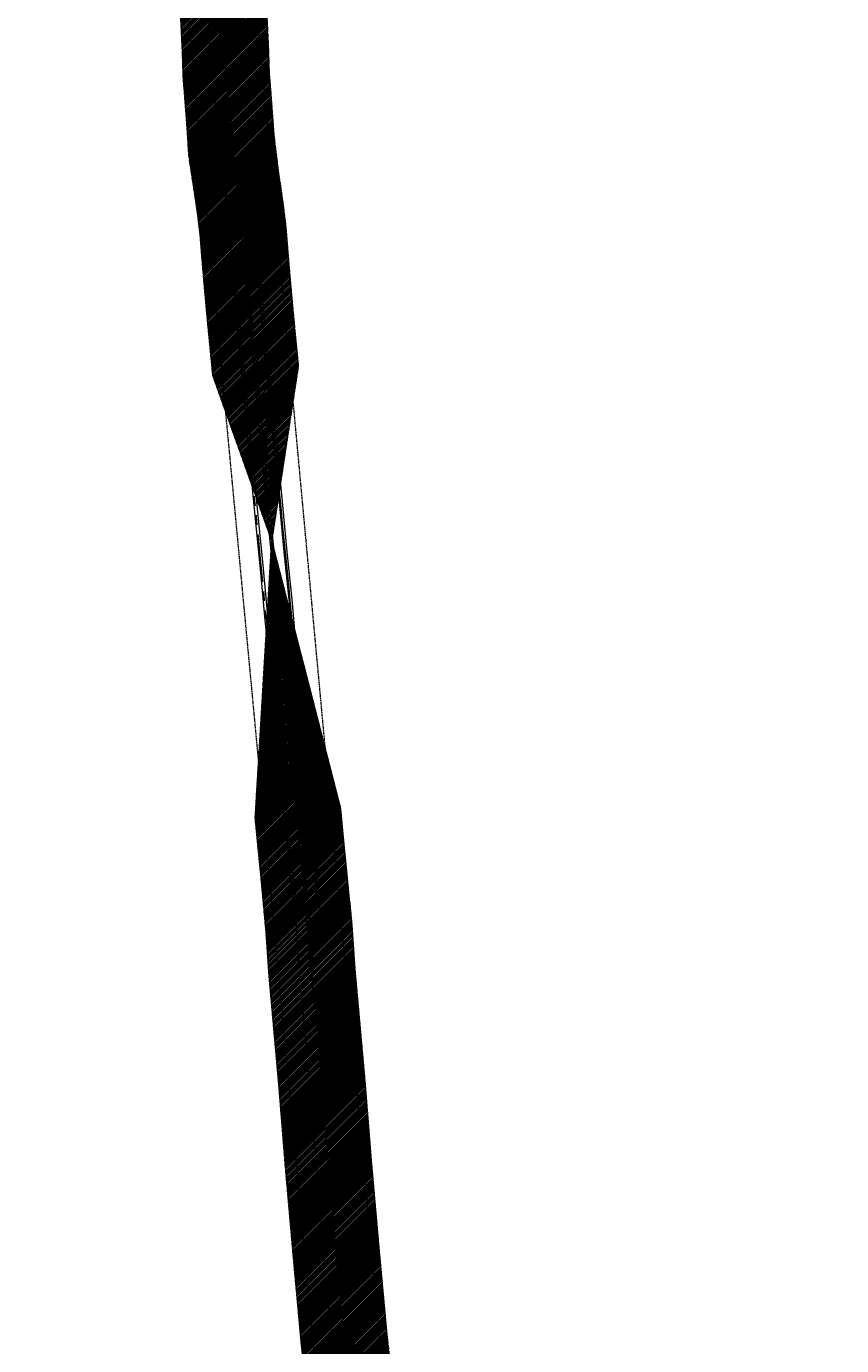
# Model space of a CAD drawing. Header units: metres. Extents: x 119281 to 119471, y 518617 to 521499.
# Tile 2 of 6: x 119281 to 119471, y 519391 to 519697. Entities that reach past the tile are written whole.
import ezdxf

# ---------------------------------------------------------------- set-up
doc = ezdxf.new("R2010")
doc.units = ezdxf.units.M
doc.header["$MEASUREMENT"] = 0
for name, pattern in [('DGN Style 2', [0.044195, 0.026517, -0.017678]), ('DGN Style 4', [0.070712, 0.035356, -0.017678, 0, -0.017678]), ('PHANTOM', [0.0635, 0.03175, -0.00635, 0.00635, -0.00635, 0.00635, -0.00635])]:
    doc.linetypes.add(name, pattern=pattern)
for name, color, linetype, lineweight in [('A_EM-VELD-BESTEMMINGSPLAN', 9, 'DGN Style 4', 0), ('A_EM-VELD-OBV-REVISIE', 6, 'DGN Style 2', 0), ('A_EM-VELD-OBV-REVISIE-ARCERING', 254, 'Continuous', 0), ('A_HS_CB', 6, 'Continuous', 0), ('A_HS_MANTELBUIS', 1, 'Continuous', 0), ('A_HS_TRACE', 3, 'PHANTOM', 0)]:
    doc.layers.add(name, color=color, linetype=linetype, lineweight=lineweight)
doc.styles.get("Standard").update_dxf_attribs({"font": 'txt.shx'})

msp = doc.modelspace()

# ---------------------------------------------------------------- hatches: boundary and pattern name
at = {"layer": 'A_EM-VELD-OBV-REVISIE-ARCERING'}
h = msp.add_hatch(dxfattribs=at)
h.set_pattern_fill('HATCH', color=256, style=0, pattern_type=2)
h.set_pattern_definition([(45, (119328.00873, 519700.77953), (-0.1767767, 0.1767767), [])])
h.paths.add_polyline_path([(119318.99, 519670.2, 0.034081), (119319.64, 519664.38, 0.001574), (119320.23, 519660.35), (119320.81, 519656.65), (119321.33, 519652.8), (119321.82, 519648.76), (119322.15, 519644.61), (119322.81, 519636.81), (119322.89, 519635.89), (119323.28, 519631.54), (119323.68, 519627.2), (119324.1, 519622.86), (119324.52, 519618.54), (119324.75, 519616.17), (119338.45, 519577.75), (119344.63, 519618.32), (119344.42, 519620.48), (119344, 519624.78), (119343.6, 519629.06), (119343.2, 519633.36), (119342.81, 519637.65), (119342.42, 519642.19), (119342.09, 519646.25), (119341.72, 519650.78), (119341.17, 519655.33), (119340.6, 519659.54), (119340.01, 519663.33), (119339.47, 519667.86), (119339.34, 519667.85, -0.047818), (119338.94, 519672.22), (119338.18, 519682.58), (119338.09, 519683.62), (119337.85, 519686.5), (119337.69, 519691.78), (119337.08, 519704.81), (119335.82, 519717.4), (119335.77, 519717.94), (119335.37, 519722.2), (119334.97, 519726.51), (119334.56, 519730.87), (119334.14, 519735.24), (119333.73, 519739.66), (119333.46, 519742.38), (119320.92, 519768.56), (119313.58, 519740.23), (119313.81, 519737.76), (119314.22, 519733.36), (119314.64, 519728.97), (119315.05, 519724.65), (119315.45, 519720.34), (119315.85, 519716.06), (119315.9, 519715.26), (119316.69, 519707.55), (119317.12, 519703.33), (119317.71, 519691), (119317.88, 519685.36), (119318.16, 519682.01), (119318.23, 519681.06), (119318.7, 519674.8), (119318.91, 519671.86), (119318.91, 519671.86), (119318.92, 519671.72), (119318.93, 519671.57), (119318.93, 519671.57)])
h = msp.add_hatch(dxfattribs=at)
h.set_pattern_fill('HATCH', color=256, style=0, pattern_type=2)
h.set_pattern_definition([(45, (119349.19362, 519442.59567), (-0.1767767, 0.1767767), [])])
h.paths.add_polyline_path([(119336.73, 519491.18), (119337.12, 519486.96), (119337.42, 519482.76), (119337.84, 519476.57), (119340.14, 519450.85), (119341.62, 519432.34), (119343.41, 519412.01), (119345.33, 519391.07), (119347.14, 519374.96), (119347.81, 519369.29), (119348.16, 519365.2), (119348.44, 519362.3), (119364.89, 519295.26), (119368.35, 519364.2), (119368.08, 519367), (119367.71, 519371.31), (119367.01, 519377.25), (119365.23, 519393.1), (119363.32, 519413.8), (119361.55, 519434.01), (119360.07, 519452.54), (119357.78, 519478.14), (119357.37, 519484.15), (119357.06, 519488.6), (119356.59, 519493.67), (119356.26, 519497.33), (119355.84, 519501.67), (119355.41, 519506.02), (119354.98, 519510.33), (119354.56, 519514.63), (119354.49, 519515.37), (119338.45, 519577.75), (119334.61, 519513.23), (119334.66, 519512.71), (119335.08, 519508.37), (119335.51, 519504.04), (119335.94, 519499.73), (119336.34, 519495.47), (119336.67, 519491.87)])

# ---------------------------------------------------------------- linework, layer by layer
at = {"layer": 'A_EM-VELD-BESTEMMINGSPLAN', "flags": 128}
msp.add_lwpolyline([(119322.3, 519835.41, -0.088022), (119322.51, 519837.86), (119342.49, 519913.4, 0.184346), (119341.85, 519928.4), (119304.6, 520021.6), (119341.9, 520065.99, 0.160715), (119344.23, 520071.81), (119346.6, 520109.91), (119383.79, 520289.83, 0.035689), (119384.82, 520297.63), (119386.03, 520317.45), (119386.11, 520321.56), (119387.88, 520350.66), (119394.68, 520462.73), (119398.7, 520529.15), (119403.51, 520607.5), (119404.38, 520622.18), (119404.64, 520625.97), (119404.65, 520626.11), (119411.09, 520716.52), (119411.93, 520727.32), (119416.52, 520794.37), (119426.12, 520952.6, 0.023171), (119426.14, 520954), (119426.55, 521086.01), (119400.08, 521086.37), (119389.82, 521032.5), (119389.8, 521032.32, 0.036568), (119389.74, 521030.84), (119390.15, 521018.45), (119389.34, 521002.74), (119388.48, 520990.38), (119387.53, 520975.36), (119385.91, 520950.18, 0.020941), (119385.9, 520949.31), (119386.29, 520932.21), (119376.44, 520777.07), (119375.2, 520766.29), (119373.59, 520760.82), (119365.61, 520742.66), (119364.15, 520739.02, 0.079249), (119363.11, 520734.4), (119362, 520717.14, 0.048099), (119362.06, 520715.22), (119363.56, 520703.62), (119362.26, 520677.62, 0.047516), (119362.34, 520675.74), (119364.81, 520658.06, 0.022314), (119364.97, 520657.17), (119366.82, 520649.24), (119363.15, 520584.01), (119363.13, 520583.41), (119362.79, 520561.94, -0.013612), (119362.78, 520561.72), (119356.18, 520452.91), (119351.22, 520371.17), (119349.85, 520340.32), (119340.82, 520331.85, 0.188825), (119337.69, 520325.27), (119337.26, 520319.29, 0.104172), (119337.82, 520315.21), (119342.87, 520301.14), (119329.97, 520100.23), (119328.38, 520074.77), (119301.49, 520042.77), (119299.57, 520040.85), (119297.36, 520039.27), (119285.41, 520032.09), (119285.15, 520031.88, 0.344083), (119282.31, 520019.9), (119327.15, 519922.1, -0.193862), (119327.27, 519918.33), (119327.19, 519918.11), (119306.9, 519841.43, 0.088428), (119306.32, 519834.44), (119330.52, 519577.64), (119361.49, 519248.5, 0.008402), (119361.5, 519248.38), (119368.04, 519163.81), (119358.77, 519155.26, 0.377158), (119357.14, 519139.56), (119357.2, 519139.47), (119359.53, 519136.47), (119384.09, 519104.51), (119396.94, 519114.06), (119372.35, 519146.02), (119379.25, 519152.38, 0.229471), (119384.03, 519164.56), (119380.73, 519207.18), (119338.99, 519658.33), (119322.3, 519835.41)], format="xyb", close=True, dxfattribs=at)
at = {"layer": 'A_EM-VELD-OBV-REVISIE'}
msp.add_line((119338.94, 519672.22), (119340.01, 519663.33), dxfattribs=at)
at = {"layer": 'A_EM-VELD-OBV-REVISIE', "flags": 128}
for points in [[(119318.93, 519671.57), (119318.7, 519674.8), (119318.23, 519681.06), (119318.16, 519682.01), (119317.88, 519685.36), (119317.71, 519691), (119317.12, 519703.33), (119316.69, 519707.55), (119315.9, 519715.26), (119315.93, 519715.26), (119315.85, 519716.06), (119315.45, 519720.34), (119315.05, 519724.65), (119314.64, 519728.97), (119314.22, 519733.36), (119313.81, 519737.76), (119313.58, 519740.23), (119320.92, 519768.56), (119333.46, 519742.38), (119333.73, 519739.66), (119334.14, 519735.24), (119334.56, 519730.87), (119334.97, 519726.51), (119335.37, 519722.2), (119335.77, 519717.94), (119335.82, 519717.4), (119335.79, 519717.4), (119337.08, 519704.81), (119337.69, 519691.78), (119337.85, 519686.5), (119338.09, 519683.62), (119338.18, 519682.58), (119338.94, 519672.22, 0.047818), (119339.34, 519667.85, -0.047818), (119338.94, 519672.22), (119338.18, 519682.58), (119338.09, 519683.62), (119337.85, 519686.5), (119337.69, 519691.78), (119337.08, 519704.81), (119335.79, 519717.4)], [(119340.01, 519663.33), (119340.6, 519659.54), (119341.17, 519655.33), (119341.72, 519650.78), (119342.09, 519646.25), (119342.42, 519642.19), (119342.44, 519641.94), (119342.81, 519637.65), (119343.2, 519633.36), (119343.6, 519629.06), (119344, 519624.78), (119344.42, 519620.48), (119344.63, 519618.32), (119338.45, 519577.75), (119324.75, 519616.17), (119324.52, 519618.54), (119324.1, 519622.86), (119323.68, 519627.2), (119323.28, 519631.54), (119322.89, 519635.89), (119322.81, 519636.81), (119322.79, 519636.92), (119322.15, 519644.61), (119321.82, 519648.76), (119321.33, 519652.8), (119320.81, 519656.65), (119320.24, 519660.31), (119320.23, 519660.35, -0.001574), (119319.64, 519664.38, -0.034081), (119318.99, 519670.2), (119318.99, 519670.2), (119318.91, 519671.86)]]:
    msp.add_lwpolyline(points, format="xyb", dxfattribs=at)
for points in [[(119334.61, 519513.23), (119338.45, 519577.75), (119354.49, 519515.37)], [(119336.73, 519491.18), (119336.34, 519495.47), (119335.94, 519499.73), (119335.51, 519504.04), (119335.08, 519508.37), (119334.66, 519512.71), (119334.61, 519513.23)], [(119356.59, 519493.67), (119356.26, 519497.33), (119355.84, 519501.67), (119355.41, 519506.02), (119354.98, 519510.33), (119354.56, 519514.63), (119354.49, 519515.37)], [(119356.59, 519493.67), (119356.59, 519493.68), (119357.06, 519488.6), (119357.37, 519484.15), (119357.78, 519478.14), (119360.07, 519452.54), (119361.55, 519434.01), (119363.32, 519413.8), (119365.23, 519393.1), (119367.01, 519377.25), (119367.71, 519371.31), (119368.08, 519367), (119368.35, 519364.2), (119364.89, 519295.26), (119348.44, 519362.3), (119348.16, 519365.2), (119347.81, 519369.29), (119347.14, 519374.96), (119345.33, 519391.07), (119343.41, 519412.01), (119341.62, 519432.34), (119340.14, 519450.85), (119337.84, 519476.57), (119337.42, 519482.76), (119337.12, 519486.96), (119336.67, 519491.87)]]:
    msp.add_lwpolyline(points, dxfattribs=at)
at = {"layer": 'A_EM-VELD-OBV-REVISIE-ARCERING', "flags": 128}
msp.add_lwpolyline([(119317.12, 519703.33), (119317.71, 519691), (119317.88, 519685.36), (119318.16, 519682.01), (119318.23, 519681.06), (119318.7, 519674.8), (119318.91, 519671.86), (119318.91, 519671.86), (119318.92, 519671.72), (119318.93, 519671.57), (119318.93, 519671.57), (119318.99, 519670.2), (119318.99, 519670.2, 0.034081), (119319.64, 519664.38, 0.001574), (119320.23, 519660.35), (119320.81, 519656.65), (119321.33, 519652.8), (119321.82, 519648.76), (119322.15, 519644.61), (119322.81, 519636.81), (119322.89, 519635.89), (119323.28, 519631.54), (119323.68, 519627.2), (119324.1, 519622.86), (119324.52, 519618.54), (119324.75, 519616.17), (119338.45, 519577.75), (119344.63, 519618.32), (119344.42, 519620.48), (119344, 519624.78), (119343.6, 519629.06), (119343.2, 519633.36), (119342.81, 519637.65), (119342.42, 519642.19), (119342.09, 519646.25), (119341.72, 519650.78), (119341.17, 519655.33), (119340.6, 519659.54), (119340.01, 519663.33), (119339.47, 519667.86), (119339.34, 519667.85, -0.047818), (119338.94, 519672.22), (119338.18, 519682.58), (119338.09, 519683.62), (119337.85, 519686.5), (119337.69, 519691.78), (119337.08, 519704.81)], format="xyb", dxfattribs=at)
msp.add_lwpolyline([(119367.01, 519377.25), (119365.23, 519393.1), (119363.32, 519413.8), (119361.55, 519434.01), (119360.07, 519452.54), (119357.78, 519478.14), (119357.37, 519484.15), (119357.06, 519488.6), (119356.59, 519493.67), (119356.26, 519497.33), (119355.84, 519501.67), (119355.41, 519506.02), (119354.98, 519510.33), (119354.56, 519514.63), (119354.49, 519515.37), (119338.45, 519577.75), (119334.61, 519513.23), (119334.66, 519512.71), (119335.08, 519508.37), (119335.51, 519504.04), (119335.94, 519499.73), (119336.34, 519495.47), (119336.67, 519491.87), (119336.73, 519491.18), (119336.73, 519491.18), (119337.12, 519486.96), (119337.42, 519482.76), (119337.84, 519476.57), (119340.14, 519450.85), (119341.62, 519432.34), (119343.41, 519412.01), (119345.33, 519391.07), (119347.14, 519374.96)], dxfattribs=at)
at = {"layer": 'A_HS_CB', "lineweight": 0, "flags": 128}
for points in [[(119327.54, 519673.36), (119327.41, 519675.18, 1.145787), (119326.68, 519675.03), (119327.13, 519671.34, 0.929594), (119328.86, 519671.46), (119328.84, 519671.98), (119328.9, 519672.29)], [(119327.82, 519672.67), (119327.86, 519672.05, -1.015832), (119326.88, 519672), (119326.66, 519674.4, -0.984669), (119328.19, 519674.56), (119328.26, 519673.8), (119328.45, 519673.3)], [(119327.63, 519673.37), (119327.54, 519674.71, -0.002884), (119327.02, 519676.52, -1.054454), (119328.8, 519676.98), (119329.09, 519675.16), (119329.22, 519673.97), (119329.37, 519673.49)], [(119327.74, 519673.37), (119327.67, 519674.55, 0.976211), (119326.74, 519674.52), (119326.92, 519672.32, 0.897285), (119328.37, 519672.28), (119328.34, 519672.81), (119328.45, 519673.3)], [(119327.6, 519672.66), (119327.68, 519671.2, -0.068914), (119327.61, 519670.27, 1.148167), (119329.4, 519670.09), (119329.33, 519671.51), (119329.27, 519673.08), (119329.37, 519673.49)], [(119327.85, 519673.38), (119327.79, 519674.5, -1.040067), (119328.64, 519674.49), (119328.76, 519672.78), (119328.9, 519672.29)]]:
    msp.add_lwpolyline(points, format="xyb", dxfattribs=at)
at = {"layer": 'A_HS_CB', "color": 6, "flags": 128}
for points in [[(119327.45, 519672.66), (119327.42, 519673.36), (119327.92, 519673.38), (119327.95, 519672.68), (119327.45, 519672.66)], [(119327.39, 519664.73), (119327.33, 519665.42), (119327.83, 519665.46), (119327.89, 519664.77), (119327.39, 519664.73)]]:
    msp.add_lwpolyline(points, dxfattribs=at)
at = {"layer": 'A_HS_CB', "color": 6, "lineweight": 0, "flags": 128}
for points in [[(119327.54, 519665.44), (119327.45, 519666.57, -0.096555), (119327.57, 519667.54, 1.168875), (119325.8, 519667.81), (119325.83, 519666.6), (119325.87, 519665.84), (119326, 519665.35)], [(119327.75, 519665.46), (119327.62, 519667.26, 0.94625), (119326.49, 519667.24), (119326.55, 519665.59), (119326.62, 519664.85), (119326.55, 519664.36)], [(119327.44, 519665.43), (119327.34, 519666.65, 0.200848), (119326.87, 519667.57, -1.535924), (119328.01, 519668.13), (119328.46, 519663.75, -0.953994), (119326.82, 519663.5), (119326.72, 519664.03), (119326.55, 519664.36)], [(119327.75, 519664.76), (119327.85, 519663.59, 1.024941), (119328.63, 519663.68), (119328.2, 519667.89, 0.912469), (119326.84, 519667.88), (119326.96, 519665.79), (119326.89, 519665.28)], [(119327.65, 519665.45), (119327.55, 519666.77, 0.219506), (119327.16, 519667.47, -1.528849), (119328.1, 519668.02), (119328.58, 519663.39, -1.034893), (119327.25, 519663.3), (119327.14, 519663.93), (119327.05, 519664.91), (119326.89, 519665.28)], [(119327.55, 519664.74), (119327.72, 519662.51, -0.961676), (119326.23, 519662.43), (119325.93, 519664.87), (119326, 519665.35)]]:
    msp.add_lwpolyline(points, format="xyb", dxfattribs=at)
at = {"layer": 'A_HS_MANTELBUIS', "lineweight": 0}
for p, q in [((119330.36, 519658.05), (119330.71, 519658.1)), ((119330.97, 519653.45), (119330.36, 519658.05)), ((119331.05, 519658.14), (119330.71, 519658.1)), ((119331.67, 519653.54), (119331.05, 519658.14)), ((119331.42, 519649.73), (119330.97, 519653.45)), ((119332.12, 519649.81), (119331.67, 519653.54)), ((119331.95, 519643.24), (119331.42, 519649.73)), ((119332.65, 519643.29), (119332.12, 519649.81)), ((119332.57, 519635.94), (119331.95, 519643.24)), ((119333.27, 519636.01), (119332.65, 519643.29)), ((119329.3, 519639.14), (119329.65, 519639.18)), ((119329.3, 519639.14), (119329.87, 519633.41)), ((119330, 519639.21), (119329.65, 519639.18)), ((119330, 519639.21), (119330.57, 519633.48)), ((119334.12, 519619.48), (119332.57, 519635.94)), ((119334.82, 519619.54), (119333.27, 519636.01)), ((119335.33, 519637.94), (119335.68, 519637.96)), ((119335.33, 519637.94), (119335.81, 519631.16)), ((119336.03, 519637.99), (119335.68, 519637.96)), ((119336.03, 519637.99), (119336.5, 519631.21)), ((119329.87, 519633.41), (119330.17, 519629.72)), ((119330.57, 519633.48), (119330.87, 519629.78)), ((119330.17, 519629.72), (119330.8, 519622.61)), ((119330.87, 519629.78), (119331.5, 519622.67)), ((119335.81, 519631.16), (119336.19, 519626.84)), ((119336.5, 519631.21), (119336.88, 519626.9)), ((119336.19, 519626.84), (119336.52, 519623.38)), ((119336.88, 519626.9), (119337.22, 519623.45)), ((119336.52, 519623.38), (119337.21, 519616.67)), ((119337.22, 519623.45), (119337.9, 519616.74)), ((119330.8, 519622.61), (119331.41, 519616.13)), ((119331.5, 519622.67), (119332.1, 519616.2)), ((119335.37, 519606.53), (119334.12, 519619.48)), ((119336.07, 519606.59), (119334.82, 519619.54)), ((119331.41, 519616.13), (119331.94, 519610.52)), ((119332.1, 519616.2), (119332.64, 519610.59)), ((119337.21, 519616.67), (119338.37, 519605.27)), ((119337.9, 519616.74), (119339.07, 519605.33)), ((119331.94, 519610.52), (119332.58, 519603.9)), ((119332.64, 519610.59), (119333.28, 519603.97)), ((119336.32, 519596.24), (119335.37, 519606.53)), ((119337.02, 519596.31), (119336.07, 519606.59)), ((119338.37, 519605.27), (119339.08, 519598.03)), ((119339.07, 519605.33), (119339.77, 519598.1)), ((119332.58, 519603.9), (119333.14, 519598.74)), ((119333.28, 519603.97), (119333.84, 519598.81)), ((119333.14, 519598.74), (119333.62, 519592.91)), ((119333.84, 519598.81), (119334.32, 519592.98)), ((119337.64, 519582.18), (119336.32, 519596.24)), ((119338.34, 519582.25), (119337.02, 519596.31)), ((119339.08, 519598.03), (119340.23, 519585.89)), ((119339.77, 519598.1), (119340.92, 519585.96)), ((119333.62, 519592.91), (119334.22, 519586.75)), ((119334.32, 519592.98), (119334.92, 519586.82)), ((119334.22, 519586.75), (119334.92, 519579.64)), ((119334.92, 519586.82), (119335.62, 519579.71)), ((119340.23, 519585.89), (119341.3, 519575.13)), ((119340.92, 519585.96), (119342, 519575.2)), ((119338.63, 519572.24), (119337.64, 519582.18)), ((119339.33, 519572.31), (119338.34, 519582.25)), ((119334.92, 519579.64), (119335.66, 519572.01)), ((119335.62, 519579.71), (119336.36, 519572.07)), ((119341.3, 519575.13), (119342.4, 519564.04)), ((119342, 519575.2), (119343.09, 519564.11)), ((119335.66, 519572.01), (119336.39, 519564.4)), ((119336.36, 519572.07), (119337.09, 519564.46)), ((119339.65, 519561.66), (119338.63, 519572.24)), ((119340.34, 519561.73), (119339.33, 519572.31)), ((119336.39, 519564.4), (119336.88, 519559.26)), ((119337.09, 519564.46), (119337.58, 519559.33)), ((119340.17, 519556.2), (119339.65, 519561.66)), ((119340.87, 519556.27), (119340.34, 519561.73)), ((119342.4, 519564.04), (119343.31, 519554.12)), ((119343.09, 519564.11), (119344.01, 519554.18)), ((119336.88, 519559.26), (119337.23, 519555.65)), ((119337.58, 519559.33), (119337.92, 519555.71)), ((119337.23, 519555.65), (119337.66, 519551.05)), ((119337.92, 519555.71), (119338.36, 519551.12)), ((119340.7, 519550.86), (119340.17, 519556.2)), ((119341.4, 519550.92), (119340.87, 519556.27)), ((119343.31, 519554.12), (119344.49, 519541.93)), ((119344.01, 519554.18), (119345.19, 519542)), ((119337.66, 519551.05), (119338.13, 519546.04)), ((119338.36, 519551.12), (119338.83, 519546.1)), ((119341.22, 519545.55), (119340.7, 519550.86)), ((119341.92, 519545.62), (119341.4, 519550.92)), ((119338.13, 519546.04), (119338.69, 519539.99)), ((119338.83, 519546.1), (119339.39, 519540.06)), ((119342.02, 519537.12), (119341.22, 519545.55)), ((119342.72, 519537.19), (119341.92, 519545.62)), ((119344.49, 519541.93), (119345.38, 519532.62)), ((119345.19, 519542), (119346.08, 519532.69)), ((119338.69, 519539.99), (119339.26, 519534.13)), ((119339.39, 519540.06), (119339.96, 519534.19)), ((119342.52, 519531.87), (119342.02, 519537.12)), ((119343.22, 519531.94), (119342.72, 519537.19)), ((119339.26, 519534.13), (119340.22, 519524.43)), ((119339.96, 519534.19), (119340.92, 519524.5)), ((119343.18, 519524.91), (119342.52, 519531.87)), ((119343.88, 519524.97), (119343.22, 519531.94)), ((119345.38, 519532.62), (119346, 519526.42)), ((119346.08, 519532.69), (119346.69, 519526.49)), ((119343.77, 519518.8), (119343.18, 519524.91)), ((119344.47, 519518.86), (119343.88, 519524.97)), ((119346, 519526.42), (119347.33, 519512.94)), ((119346.69, 519526.49), (119348.03, 519513.01)), ((119340.22, 519524.43), (119341, 519516.76)), ((119340.92, 519524.5), (119341.7, 519516.84)), ((119344.47, 519511.48), (119343.77, 519518.8)), ((119345.17, 519511.54), (119344.47, 519518.86)), ((119341, 519516.76), (119341.82, 519509.03)), ((119341.7, 519516.84), (119342.51, 519509.1)), ((119347.33, 519512.94), (119348.41, 519501.67)), ((119348.03, 519513.01), (119349.11, 519501.73)), ((119345.04, 519505.77), (119344.47, 519511.48)), ((119345.73, 519505.83), (119345.17, 519511.54)), ((119341.82, 519509.03), (119342.4, 519503.03)), ((119342.51, 519509.1), (119343.09, 519503.1)), ((119345.65, 519499.54), (119345.04, 519505.77)), ((119346.35, 519499.61), (119345.73, 519505.83)), ((119342.4, 519503.03), (119342.69, 519499.51)), ((119343.09, 519503.1), (119343.39, 519499.59)), ((119348.41, 519501.67), (119348.66, 519496.55)), ((119349.11, 519501.73), (119349.36, 519496.59)), ((119342.69, 519499.51), (119343.07, 519496.46)), ((119343.39, 519499.59), (119343.76, 519496.55)), ((119346.3, 519492.52), (119345.65, 519499.54)), ((119347, 519492.58), (119346.35, 519499.61)), ((119343.07, 519496.46), (119343.56, 519492.48)), ((119343.76, 519496.55), (119344.26, 519492.57)), ((119348.66, 519496.55), (119348.84, 519492.36)), ((119349.36, 519496.59), (119349.54, 519492.39)), ((119343.56, 519492.48), (119343.91, 519492.52)), ((119344.26, 519492.57), (119343.91, 519492.52)), ((119346.81, 519486.73), (119346.3, 519492.52)), ((119347.51, 519486.78), (119347, 519492.58)), ((119348.84, 519492.36), (119349.19, 519492.37)), ((119349.54, 519492.39), (119349.19, 519492.37)), ((119346.93, 519485.03), (119346.81, 519486.73)), ((119347.12, 519482.3), (119346.93, 519485.03)), ((119347.63, 519485.08), (119347.51, 519486.78)), ((119347.82, 519482.35), (119347.63, 519485.08)), ((119347.46, 519477.33), (119347.12, 519482.3)), ((119348.16, 519477.38), (119347.82, 519482.35)), ((119347.46, 519477.33), (119347.81, 519477.36)), ((119348.16, 519477.38), (119347.81, 519477.36))]:
    msp.add_line(p, q, dxfattribs=at)
at = {"layer": 'A_HS_TRACE', "ltscale": 350, "flags": 128}
for points in [[(119326.55, 519664.36), (119326.44, 519665.65), (119326.36, 519668.66), (119326.11, 519673.36), (119325.43, 519679.79), (119324.25, 519691.67), (119322.66, 519708.67), (119322.59, 519716.01), (119322.1, 519723.26), (119321.81, 519727.58), (119321.45, 519731.92), (119321.03, 519736.28), (119320.6, 519740.69), (119320.16, 519745.11), (119319.72, 519749.56), (119319.29, 519754.02), (119318.87, 519758.49), (119318.45, 519762.97), (119318.02, 519767.45), (119317.6, 519771.92), (119317.18, 519776.39), (119316.75, 519780.85), (119316.32, 519785.3), (119315.88, 519789.74), (119315.41, 519794.16), (119314.9, 519798.57), (119314.38, 519802.96), (119313.9, 519807.33), (119313.46, 519811.67), (119313.1, 519819.84), (119312.8, 519823.41, -0.010432), (119312.22, 519833.04, -0.064356), (119313.28, 519843.83), (119314.31, 519848.77), (119316.3, 519856.28), (119320.51, 519872.35), (119324.6, 519888.72), (119327.63, 519899.99), (119330.99, 519909.89, 0.104154), (119332.61, 519920.07, 0.066191), (119331.84, 519925.39), (119330.92, 519927.88), (119329.12, 519931.04), (119327.14, 519934.88), (119325.31, 519938.83), (119323.46, 519942.81), (119321.61, 519946.81), (119319.74, 519950.83), (119317.87, 519954.86), (119315.99, 519958.91), (119314.1, 519962.98), (119312.21, 519967.05), (119310.31, 519971.13), (119308.41, 519975.21), (119306.5, 519979.28), (119304.6, 519983.36), (119302.72, 519987.44), (119300.84, 519991.52), (119298.95, 519995.58), (119297.06, 519999.62), (119295.21, 520003.65), (119293.37, 520007.67), (119291.56, 520011.66), (119289.74, 520015.62, -0.168296), (119289.3, 520026), (119289.58, 520026.93), (119289.63, 520027.11, -0.231105), (119294.56, 520032.5), (119295.7, 520032.8, 0.07033), (119299.24, 520034.3, 0.095183), (119303.07, 520037.25), (119313.46, 520049.09), (119323.19, 520060.81), (119331.47, 520071.32, 0.173844), (119333.55, 520077.13), (119334.78, 520099.55, -0.022995), (119336.26, 520113.1), (119336.13, 520115.54), (119336.31, 520118.39), (119336.51, 520121.23), (119336.7, 520124.08), (119336.89, 520126.94), (119337.08, 520129.82), (119337.26, 520132.7), (119337.44, 520135.61), (119337.63, 520138.52), (119337.81, 520141.45), (119338, 520144.39), (119338.19, 520147.34), (119338.38, 520150.29), (119338.58, 520153.27), (119338.77, 520156.24), (119338.97, 520159.23), (119339.15, 520162.21), (119339.35, 520165.21), (119339.54, 520168.2), (119339.73, 520171.2), (119339.9, 520174.19), (119340.11, 520177.2), (119340.3, 520180.19), (119340.49, 520183.19), (119340.67, 520186.19), (119340.87, 520189.19), (119341.07, 520192.19), (119341.27, 520195.19), (119341.46, 520198.18), (119341.66, 520201.18), (119341.86, 520204.18), (119342.05, 520207.18), (119342.25, 520210.17), (119342.43, 520213.18), (119342.62, 520216.17), (119342.8, 520219.18), (119342.99, 520222.17), (119343.18, 520225.17), (119343.37, 520228.15), (119343.56, 520231.15), (119343.75, 520234.12), (119343.95, 520237.1), (119344.14, 520240.06), (119344.34, 520243.03), (119344.52, 520245.97), (119344.69, 520248.92), (119344.87, 520251.84), (119345.07, 520254.76), (119345.26, 520257.66), (119345.45, 520260.56), (119345.65, 520263.43), (119345.83, 520266.31), (119346.01, 520269.19), (119346.19, 520272.05), (119346.39, 520279.33), (119346.74, 520283.17), (119347.73, 520295.31, 0.140306), (119346.97, 520304.53), (119343.69, 520313.23), (119342.86, 520316.12, -0.074136), (119342.52, 520318.34), (119342.51, 520323.43), (119342.72, 520325.43, -0.161243), (119344.5, 520328.57), (119351.91, 520335.26, 0.209274), (119355.06, 520341.7), (119355.91, 520361.21), (119356.93, 520377.48), (119358.09, 520399.28), (119359.3, 520420.02), (119360.69, 520442.37), (119361.9, 520462.97), (119363.03, 520483.92), (119364.07, 520501.48), (119365.62, 520526.1), (119366.12, 520531.09), (119366.4, 520536.03), (119366.44, 520540.34), (119367.34, 520559.43), (119368.03, 520574.01), (119368.84, 520594.48), (119369.94, 520616.12), (119371.08, 520633.41), (119371.54, 520638.58, 0.048846), (119371.79, 520649.53, 0.023026), (119370.45, 520660.63, 0.019456), (119368.27, 520671.06, -0.07372), (119367.25, 520681.57), (119367.43, 520685.16), (119367.68, 520688.95, 0.03644), (119367.69, 520691.85, -0.034932), (119367.69, 520694.44), (119367.74, 520695.94)], [(119328.9, 519672.29), (119328.67, 519675.53), (119328.21, 519681.82), (119328.13, 519682.82), (119327.87, 519685.93), (119327.7, 519691.39), (119327.1, 519704.07), (119326.64, 519708.57), (119326.21, 519712.78), (119325.81, 519717), (119325.41, 519721.27), (119325.01, 519725.58), (119324.6, 519729.92), (119324.18, 519734.3), (119323.77, 519738.71), (119323.34, 519743.14), (119322.91, 519747.59), (119322.48, 519752.05), (119322.06, 519756.52), (119321.63, 519761), (119321.21, 519765.47), (119320.79, 519769.95), (119320.36, 519774.42), (119319.92, 519778.88), (119319.5, 519783.33), (119319.09, 519787.76), (119318.67, 519792.17), (119318.25, 519796.55), (119317.83, 519800.9), (119317.41, 519805.2), (119317, 519809.46), (119316.61, 519813.69), (119316.1, 519817.89), (119315.21, 519823.96), (119315.15, 519825.44, 0.001291), (119315.25, 519832.17, -0.065918), (119315.62, 519839.95, -0.014156), (119317.08, 519847.49), (119319.18, 519855.86), (119323.48, 519871.85), (119327.31, 519887.46), (119330.39, 519899.04, -0.047183), (119332.33, 519904.29, 0.029575), (119335.24, 519911.39), (119336.3, 519914.48, 0.169541), (119336.26, 519921.84), (119334.29, 519926.05), (119332.47, 519929.97), (119330.67, 519933.89), (119328.85, 519937.84), (119327.02, 519941.81), (119325.17, 519945.81), (119323.28, 519949.83), (119321.4, 519953.88), (119319.52, 519957.95), (119317.64, 519962.03), (119315.77, 519966.11), (119313.88, 519970.19), (119311.99, 519974.28), (119310.1, 519978.36), (119308.22, 519982.43), (119306.36, 519986.5), (119304.48, 519990.54), (119302.62, 519994.58), (119300.77, 519998.59), (119298.93, 520002.58), (119297.09, 520006.54), (119295.27, 520010.46), (119293.47, 520014.34), (119292.94, 520015.47, -0.160397), (119292.62, 520025.42), (119293.3, 520027.74), (119293.37, 520027.9, -0.137998), (119294.12, 520028.88, -0.111916), (119298.93, 520031.01, 0.136907), (119304.42, 520034.39), (119310.41, 520040.7), (119323.82, 520056.67), (119334.31, 520069.77, 0.15922), (119336.54, 520076.37), (119336.96, 520085.89), (119337.39, 520091.46), (119337.59, 520097.15), (119337.96, 520099.23), (119338.3, 520102.04), (119338.5, 520104.86), (119338.68, 520107.68), (119338.86, 520110.49), (119339.04, 520113.32), (119339.23, 520116.13), (119339.41, 520118.96), (119339.59, 520121.8), (119339.78, 520124.67), (119339.96, 520127.54), (119340.15, 520130.44), (119340.33, 520133.35), (119340.52, 520136.28), (119340.71, 520139.21), (119340.9, 520142.16), (119341.08, 520145.12), (119341.26, 520148.09), (119341.45, 520151.05), (119341.63, 520154.04), (119341.83, 520157.02), (119342.02, 520160.01), (119342.21, 520163), (119342.4, 520166.01), (119342.59, 520169), (119342.78, 520172), (119342.97, 520175), (119343.16, 520178), (119343.35, 520180.99), (119343.54, 520184), (119343.73, 520186.99), (119343.93, 520190), (119344.12, 520192.99), (119344.31, 520195.99), (119344.5, 520198.99), (119344.67, 520201.99), (119344.86, 520204.98), (119345.04, 520207.99), (119345.23, 520210.98), (119345.42, 520213.99), (119345.6, 520216.98), (119345.79, 520219.98), (119345.98, 520222.97), (119346.17, 520225.97), (119346.36, 520228.95), (119346.55, 520231.94), (119346.74, 520234.9), (119346.93, 520237.87), (119347.12, 520240.82), (119347.31, 520243.77), (119347.5, 520246.71), (119347.68, 520249.65), (119347.87, 520252.55), (119348.06, 520255.45), (119348.25, 520258.33), (119348.44, 520261.22), (119348.62, 520264.09), (119348.8, 520266.98), (119348.98, 520269.86), (119349.17, 520272.74), (119349.36, 520275.62), (119349.56, 520278.5), (119349.75, 520281.38), (119349.94, 520284.26), (119350.51, 520293.02), (119350.97, 520294.55), (119351.7, 520297.89), (119352.49, 520301.01), (119353.87, 520305.54), (119354.99, 520309.17, 0.068018), (119355.92, 520314.93), (119356.38, 520324.98), (119356.72, 520337.73), (119357.27, 520350.56), (119358.68, 520372.49), (119360.04, 520395.91), (119361.18, 520415.6), (119362.38, 520436.82), (119363.59, 520458.01), (119364.81, 520478.84), (119366.15, 520501.12), (119367.36, 520522.43), (119367.91, 520530.96), (119368.24, 520535.88), (119368.64, 520545.34), (119369.73, 520566.62), (119370.69, 520589.5), (119371.83, 520611.72), (119373.11, 520633.03), (119373.71, 520643.67, 0.054156), (119373, 520657.32), (119370.32, 520669.67, -0.031997), (119369.23, 520676.92), (119369.19, 520679.13, -0.017787), (119369.23, 520681.73, -0.005595), (119369.48, 520685, -0.000418), (119369.79, 520687.3, 0.026027), (119369.99, 520689.9)], [(119328.45, 519673.3), (119328.29, 519675.3, -0.028107), (119328.2, 519679.57, 0.027714), (119328.13, 519682.82)], [(119329.37, 519673.49), (119329.19, 519675.15, 0.012582), (119328.75, 519678, -0.020584), (119328.13, 519682.82)], [(119326, 519665.35), (119325.93, 519666.68, -0.016653), (119325.91, 519668.61, 0.016467), (119325.83, 519676.04)], [(119326.89, 519665.28), (119326.79, 519666.95, 0.01285), (119326.35, 519672.38, 0.014285), (119325.83, 519676.04)], [(119328.45, 519673.3), (119328.55, 519670.94, 0.047123), (119329.16, 519666.36, -0.009409), (119330.12, 519661.82)], [(119447.05, 518618.3), (119451.97, 518616.77, 0.443191), (119454.9, 518618.95), (119454.97, 518622.37, 0.293471), (119451.63, 518628.17), (119450.63, 518628.69, 0.168104), (119443.95, 518629.52, -0.196038), (119439.35, 518630.24, -0.367251), (119438.6, 518633.71), (119439.86, 518636.42, 0.300079), (119439.52, 518640.43, -0.058118), (119436.93, 518644.64), (119435.43, 518647.85), (119434.24, 518651.03, -0.115354), (119432.98, 518660.8), (119434.36, 518674.21), (119435.89, 518692.52), (119437.12, 518705.13), (119438.01, 518717.31), (119438.27, 518726.49, 0.027535), (119438.2, 518734.43), (119437.9, 518739.13), (119437.69, 518741.65, -0.04489), (119437.54, 518757.08), (119437.67, 518758.52), (119437.93, 518761.4), (119438.2, 518764.28), (119438.47, 518767.19), (119438.74, 518770.1), (119439, 518773.04), (119439.27, 518775.98), (119439.54, 518778.93), (119439.82, 518781.88), (119440.1, 518784.86), (119440.38, 518787.83), (119440.65, 518790.82), (119440.92, 518793.8), (119441.19, 518796.79), (119441.46, 518799.78), (119441.74, 518802.77), (119442.02, 518805.76), (119442.29, 518808.76), (119442.57, 518811.75), (119442.84, 518814.74), (119443.1, 518817.73), (119443.37, 518820.73), (119443.65, 518823.72), (119443.92, 518826.71), (119444.2, 518829.7), (119444.48, 518832.7), (119444.77, 518835.68), (119445.04, 518838.68), (119445.33, 518841.66), (119445.6, 518844.66), (119445.87, 518847.65), (119446.13, 518850.65), (119446.41, 518853.64), (119446.69, 518856.63), (119446.97, 518859.62), (119447.26, 518862.61), (119447.54, 518865.6), (119447.82, 518868.6), (119448.09, 518871.59), (119448.35, 518874.58), (119448.63, 518877.57), (119448.9, 518880.57), (119449.17, 518883.56), (119449.45, 518886.55), (119449.73, 518889.54), (119450.01, 518892.54), (119450.28, 518895.52), (119450.55, 518898.52), (119450.82, 518901.51), (119451.1, 518904.5), (119451.38, 518907.49), (119451.65, 518910.49), (119451.93, 518913.48), (119452.21, 518916.47), (119452.49, 518919.46), (119452.76, 518922.45), (119453.04, 518925.42), (119453.31, 518928.4), (119453.59, 518931.37), (119453.86, 518934.33), (119454.13, 518937.28), (119454.4, 518940.22), (119454.67, 518943.14), (119454.94, 518946.05), (119455.21, 518948.95), (119455.47, 518951.84), (119455.73, 518954.73), (119456.01, 518957.63), (119456.28, 518960.52), (119456.56, 518963.42), (119457, 518966.14, -0.053668), (119458.08, 518968.47), (119461.89, 518974.83), (119464.61, 518980.46), (119468.18, 518987.07), (119470.79, 518995.27, 0.103395), (119470.39, 519002.06, 0.092624), (119464.9, 519011.94), (119452.47, 519026.75), (119449.6, 519030.31), (119446.93, 519033.73), (119444.31, 519037.2), (119441.69, 519040.68), (119439.07, 519044.15), (119436.43, 519047.6), (119433.78, 519051.06), (119431.11, 519054.53), (119428.42, 519058.01), (119425.74, 519061.5), (119423.05, 519065.01), (119420.36, 519068.53), (119417.67, 519072.07), (119414.97, 519075.62), (119412.29, 519079.19), (119409.67, 519082.81), (119407.1, 519086.48), (119404.61, 519090.21), (119402.2, 519094), (119399.88, 519097.85), (119397.69, 519101.78), (119395.61, 519105.77), (119393.64, 519109.81), (119391.77, 519113.9), (119390.01, 519118.04), (119388.36, 519122.22), (119386.76, 519126.41), (119385.25, 519130.63), (119383.86, 519134.89), (119382.59, 519139.17), (119381.44, 519143.48), (119380.39, 519147.81), (119379.45, 519152.15), (119378.64, 519156.51), (119377.97, 519160.87), (119377.4, 519165.23), (119376.92, 519169.58), (119376.51, 519173.92), (119376.1, 519178.24), (119375.7, 519182.54), (119375.32, 519186.83), (119374.89, 519191.1), (119374.41, 519195.35), (119373.66, 519201.62), (119372.86, 519209.73), (119372.44, 519215.66), (119371.89, 519221.43), (119371.47, 519225.69), (119371.06, 519229.93), (119370.67, 519234.18), (119370.27, 519238.43), (119369.86, 519242.71), (119369.46, 519247.03), (119369.04, 519251.38), (119368.62, 519255.75), (119368.2, 519260.15), (119367.79, 519264.57), (119367.37, 519269.01), (119366.95, 519273.47), (119366.52, 519277.93), (119366.1, 519282.41), (119365.67, 519286.89), (119365.26, 519291.37), (119364.83, 519295.85), (119364.4, 519300.33), (119363.97, 519304.81), (119363.54, 519309.29), (119363.11, 519313.76), (119362.68, 519318.24), (119362.26, 519322.7), (119361.84, 519327.16), (119361.42, 519331.6), (119360.99, 519336.01), (119360.56, 519340.4), (119360.13, 519344.76), (119359.71, 519349.1), (119359.3, 519353.4), (119358.91, 519357.67), (119358.52, 519361.89), (119358.12, 519366.1), (119357.76, 519370.3), (119357.07, 519376.1), (119355.28, 519392.09), (119353.37, 519412.91), (119351.58, 519433.18), (119350.11, 519451.69), (119347.81, 519477.36), (119347.4, 519483.45), (119347.09, 519487.78), (119346.69, 519492.09), (119346.3, 519496.4), (119345.89, 519500.7), (119345.46, 519505.03), (119345.03, 519509.35), (119344.61, 519513.67), (119344.2, 519517.98), (119343.79, 519522.28), (119343.37, 519526.6), (119342.96, 519530.96), (119342.54, 519535.35), (119342.12, 519539.77), (119341.7, 519544.21), (119341.27, 519548.66), (119340.83, 519553.12), (119340.39, 519557.59), (119339.96, 519562.07), (119339.53, 519566.55), (119339.1, 519571.03), (119338.67, 519575.51), (119338.22, 519579.98), (119337.76, 519584.45), (119337.33, 519588.91), (119336.92, 519593.36), (119336.54, 519597.78), (119336.14, 519602.18), (119335.72, 519606.56), (119335.31, 519610.9), (119334.89, 519615.21), (119334.47, 519619.51), (119334.05, 519623.82), (119333.64, 519628.13), (119333.24, 519632.45), (119332.85, 519636.77), (119332.48, 519641.1), (119332.12, 519645.43), (119331.77, 519649.77), (119331.25, 519654.06), (119330.71, 519658.1), (119330.12, 519661.82, -0.001657), (119329.52, 519665.99, -0.035492), (119328.98, 519670.64), (119328.9, 519672.29)], [(119329.37, 519673.49), (119329.53, 519670.6, -0.0082), (119329.56, 519668.47, 0.00631), (119329.9, 519663.29)], [(119326, 519665.35), (119326.14, 519663.93, 0.06562), (119326.64, 519661.8, -0.041692), (119327.51, 519658.18), (119327.92, 519654.25), (119328.56, 519649.33)], [(119443.86, 518619.43), (119432.46, 518623.72), (119429.19, 518625.33, -0.162121), (119427.25, 518628.92, -0.393383), (119428.54, 518630.91), (119431.32, 518631.6, 0.049592), (119433.61, 518632.6, 0.371727), (119434.2, 518634.16, 0.127663), (119432.64, 518636.23), (119431.03, 518637.23, -0.346191), (119428.37, 518641.33), (119430.07, 518659.93), (119431.26, 518674.22), (119432.74, 518690.97), (119434.33, 518708.8), (119435.13, 518717.51), (119435.38, 518723.03, 0.026812), (119435.19, 518734.64), (119434.65, 518742.31), (119434.6, 518755.65), (119434.69, 518758.16), (119434.81, 518759.96), (119434.97, 518762.28), (119435.24, 518764.86), (119435.64, 518769.2), (119436.04, 518773.56), (119436.38, 518777.13), (119436.9, 518782.68), (119437.54, 518789.75), (119438.34, 518798.26), (119439.21, 518807.7), (119439.75, 518813.41), (119440.51, 518821.34), (119441.2, 518829.08), (119442.04, 518838.06), (119442.88, 518847.02), (119444.05, 518859.57), (119444.94, 518869.28), (119445.74, 518877.88), (119447.16, 518893.09), (119448.3, 518905.37), (119450.09, 518924.42), (119451.59, 518940.63), (119452.94, 518955.04), (119453.78, 518963.65), (119454.26, 518965.77, -0.055866), (119456.58, 518971.19), (119459.74, 518976.74), (119461.37, 518979.84), (119465.03, 518987.78), (119466.72, 518992.01, 0.119597), (119467.83, 518999.03, 0.127247), (119464.25, 519008.05), (119462.22, 519010.88), (119458.17, 519015.86), (119451.9, 519023.57), (119442.91, 519034.43), (119438.19, 519040.41), (119436.17, 519042.88), (119433.54, 519046.32), (119430.92, 519049.8), (119428.29, 519053.3), (119425.64, 519056.8), (119422.98, 519060.3), (119420.29, 519063.81), (119417.6, 519067.34), (119414.92, 519070.89), (119412.23, 519074.45), (119409.54, 519078.02), (119406.9, 519081.63), (119404.33, 519085.31), (119401.85, 519089.05), (119399.47, 519092.86), (119397.19, 519096.73), (119395.01, 519100.66), (119392.93, 519104.65), (119390.93, 519108.69), (119389.04, 519112.77), (119387.26, 519116.9), (119385.57, 519121.06), (119383.98, 519125.26), (119382.51, 519129.49), (119381.16, 519133.76), (119379.93, 519138.06), (119378.81, 519142.37), (119377.8, 519146.71), (119376.92, 519151.06), (119376.13, 519155.42), (119375.43, 519159.78), (119374.86, 519164.14), (119374.4, 519168.5), (119373.99, 519172.86), (119373.55, 519177.2), (119373.06, 519181.51), (119371.59, 519187.29), (119370.86, 519192.89), (119370.1, 519208.6), (119368.79, 519225.26), (119367.97, 519233.45), (119367.58, 519237.73), (119367.17, 519242.01), (119366.75, 519246.32), (119366.33, 519250.66), (119365.91, 519255.03), (119365.48, 519259.43), (119365.04, 519263.85), (119364.61, 519268.3), (119364.2, 519272.76), (119363.79, 519277.23), (119363.37, 519281.7), (119362.96, 519286.19), (119362.55, 519290.67), (119362.13, 519295.15), (119361.73, 519299.63), (119361.32, 519304.11), (119360.9, 519308.59), (119360.48, 519313.07), (119360.05, 519317.54), (119359.62, 519322.01), (119359.18, 519326.46), (119358.75, 519330.89), (119358.32, 519335.3), (119357.88, 519339.69), (119357.45, 519344.06), (119357.02, 519348.39), (119356.63, 519352.69), (119356.28, 519356.95), (119356.1, 519363.03), (119354.81, 519369.48), (119352.68, 519390.29), (119350.62, 519412.31), (119348.86, 519432.43), (119347.35, 519449.88), (119345.84, 519467.69), (119344.79, 519478.57), (119343.91, 519492.52), (119343.04, 519499.55), (119342.68, 519503.84), (119342.26, 519508.15), (119341.81, 519512.48), (119341.35, 519516.8), (119340.9, 519521.12), (119340.47, 519525.45), (119340.04, 519529.79), (119339.61, 519534.16), (119339.18, 519538.57), (119338.76, 519543), (119338.35, 519547.44), (119337.93, 519551.9), (119337.51, 519556.37), (119337.08, 519560.84), (119336.66, 519565.32), (119336.23, 519569.8), (119335.79, 519574.28), (119335.36, 519578.76), (119334.93, 519583.23), (119334.48, 519587.68), (119334.05, 519592.13), (119333.63, 519596.56), (119333.22, 519600.98), (119332.79, 519605.36), (119332.37, 519609.7), (119331.96, 519614.01), (119331.55, 519618.32), (119331.15, 519622.64), (119330.76, 519626.97), (119330.39, 519631.29), (119330.05, 519635.6), (119329.65, 519639.18), (119328.03, 519654.25, 0.006695), (119327.69, 519658.2, 0.044941), (119326.93, 519662.38, -0.023171), (119326.61, 519663.91), (119326.55, 519664.36)], [(119326.89, 519665.28), (119327.02, 519663.88, 0.019678), (119327.36, 519661.67, -0.012794), (119327.85, 519658.31), (119328.16, 519654.27), (119328.56, 519649.33)]]:
    msp.add_lwpolyline(points, format="xyb", dxfattribs=at)
at = {"layer": 'A_HS_TRACE', "ltscale": 350}
msp.add_lwpolyline([(119338.88, 519673.01), (119338.65, 519676.25), (119338.18, 519682.58), (119338.09, 519683.62), (119337.85, 519686.5), (119337.69, 519691.78), (119337.08, 519704.81), (119336.59, 519709.59), (119336.16, 519713.76), (119335.94, 519716.14)], dxfattribs=at)
at = {"layer": 'A_HS_TRACE', "ltscale": 1000}
msp.add_lwpolyline([(119349.19, 519492.37), (119348.97, 519497.4), (119348.76, 519501.7), (119348.34, 519506.01), (119347.93, 519510.31), (119347.53, 519514.61), (119347.11, 519518.92), (119346.67, 519523.24), (119346.23, 519527.58), (119345.8, 519531.95), (119345.38, 519536.35), (119344.96, 519540.78), (119344.52, 519545.22), (119344.09, 519549.68), (119343.66, 519554.15), (119343.25, 519558.62), (119342.84, 519563.1), (119342.4, 519567.58), (119341.96, 519572.06), (119341.51, 519576.54), (119341.06, 519581), (119340.62, 519585.46), (119340.2, 519589.9), (119339.78, 519594.33), (119339.36, 519598.74), (119338.94, 519603.12), (119338.5, 519607.48), (119338.07, 519611.8), (119337.62, 519616.1), (119337.17, 519620.4), (119336.74, 519624.71), (119336.33, 519629.03), (119335.98, 519633.34), (119335.68, 519637.96)], dxfattribs=at)

# ---------------------------------------------------------------- texts
at = {"layer": 'A_HS_CB', "color": 6, "char_height": 0.05, "attachment_point": 7, "line_spacing_factor": 0.6}
for s, insert, rotation in [('GEI', (119327.51, 519673.39), 92.8951), ('RDI', (119327.59, 519672.46), 93.0151), ('RDII', (119327.62, 519673.4), 92.8951), ('BLI', (119327.73, 519673.4), 92.8951), ('BLII', (119327.8, 519672.46), 93.0151), ('GEII', (119327.83, 519673.41), 92.8951), ('GEI', (119327.42, 519665.46), 95.9811), ('RDII', (119327.52, 519665.47), 95.9811), ('RDI', (119327.54, 519664.53), 95.9811), ('BLI', (119327.63, 519665.48), 95.9811), ('GEII', (119327.74, 519665.49), 95.9811), ('BLII', (119327.75, 519664.54), 95.9811)]:
    msp.add_mtext(s, dxfattribs=dict(at, insert=insert, rotation=rotation))

doc.saveas('drawing.dxf')
